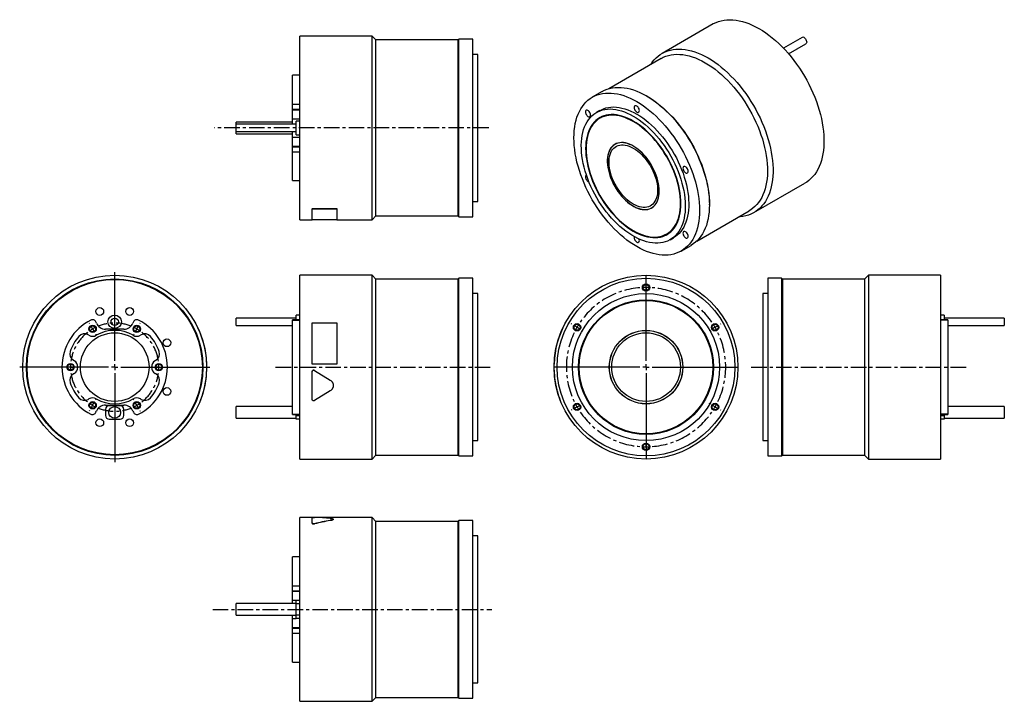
# Model space of a CAD drawing. Extents: x 32 to 835, y 18 to 574.
import ezdxf

# ---------------------------------------------------------------- set-up
doc = ezdxf.new("R2010")
doc.units = 0
doc.header["$MEASUREMENT"] = 0
doc.linetypes.add('CENTERX2', pattern=[20.32, 12.7, -2.54, 2.54, -2.54])
doc.layers.get('0').update_dxf_attribs({"linetype": 'CONTINUOUS'})

# ---------------------------------------------------------------- blocks, each defined once
blk = doc.blocks.new('SW_CENTERMARKSYMBOL_0')
at = {"color": 0, "linetype": 'Continuous'}
for p, q in [((0, 5), (0, 77.5)), ((-5, 0), (-77.5, 0)), ((0, 0), (-2.5, 0)), ((0, 0), (0, 2.5)), ((0, 0), (0, -2.5)), ((0, 0), (2.5, 0)), ((5, 0), (77.5, 0)), ((0, -5), (0, -77.5))]:
    blk.add_line(p, q, dxfattribs=at)
blk = doc.blocks.new('SW_CENTERMARKSYMBOL_2')
at = {"color": 6, "linetype": 'Continuous'}
for p, q in [((-2.5, 4.33), (-2.75, 4.76)), ((0, 0), (-1.25, 2.17)), ((0, 0), (1.25, -2.17)), ((36, 0), (34.75, -2.17)), ((36, 0), (37.25, 2.17)), ((38.5, 4.33), (38.75, 4.76)), ((2.5, -4.33), (2.75, -4.76)), ((33.5, -4.33), (33.25, -4.76)), ((-23, -31.18), (-23.5, -31.18)), ((-18, -31.18), (-20.5, -31.18)), ((-18, -31.18), (-15.5, -31.18)), ((-13, -31.18), (-12.5, -31.18)), ((49, -31.18), (48.5, -31.18)), ((54, -31.18), (51.5, -31.18)), ((54, -31.18), (56.5, -31.18)), ((59, -31.18), (59.5, -31.18)), ((0, -62.35), (-1.25, -64.52)), ((0, -62.35), (1.25, -60.19)), ((2.5, -58.02), (2.75, -57.59)), ((33.5, -58.02), (33.25, -57.59)), ((36, -62.35), (34.75, -60.19)), ((36, -62.35), (37.25, -64.52)), ((-2.5, -66.68), (-2.75, -67.12)), ((38.5, -66.68), (38.75, -67.12))]:
    blk.add_line(p, q, dxfattribs=at)
for start, end in [(120, 123.97887), (116.02113, 120), (60, 63.97887), (56.02113, 60), (176.02113, 180), (180, 183.97887), (0, 3.97887), (356.02113, 0), (236.02113, 240), (240, 243.97887), (296.02113, 300), (300, 303.97887)]:
    blk.add_arc((18, -31.18), 36, start, end, dxfattribs=at)
at = {"color": 6, "linetype": 'CENTERX2'}
for start, end in [(67.95775, 112.04225), (127.95775, 172.04225), (7.95775, 52.04225), (187.95775, 232.04225), (307.95775, 352.04225), (247.95775, 292.04225)]:
    blk.add_arc((18, -31.18), 36, start, end, dxfattribs=at)
blk = doc.blocks.new('SW_CENTERMARKSYMBOL_4')
at = {"color": 6, "linetype": 'Continuous'}
for p, q in [((0, 5), (0, 5.5)), ((0, 0), (0, 2.5)), ((0, 0), (0, -2.5)), ((0, -5), (0, -5.5)), ((-60.62, -30), (-61.05, -29.75)), ((-56.29, -32.5), (-58.46, -31.25)), ((56.29, -32.5), (58.46, -31.25)), ((60.62, -30), (61.05, -29.75)), ((-56.29, -32.5), (-54.13, -33.75)), ((-51.96, -35), (-51.53, -35.25)), ((51.96, -35), (51.53, -35.25)), ((56.29, -32.5), (54.13, -33.75)), ((-56.29, -97.5), (-54.13, -96.25)), ((-51.96, -95), (-51.53, -94.75)), ((51.96, -95), (51.53, -94.75)), ((56.29, -97.5), (54.13, -96.25)), ((-60.62, -100), (-61.05, -100.25)), ((-56.29, -97.5), (-58.46, -98.75)), ((56.29, -97.5), (58.46, -98.75)), ((60.62, -100), (61.05, -100.25)), ((0, -125), (0, -124.5)), ((0, -130), (0, -127.5)), ((0, -130), (0, -132.5)), ((0, -135), (0, -135.5))]:
    blk.add_line(p, q, dxfattribs=at)
for start, end in [(90, 92.20368), (87.79632, 90), (147.79632, 150), (30, 32.20368), (150, 152.20368), (27.79632, 30), (207.79632, 210), (330, 332.20368), (210, 212.20368), (327.79632, 330), (267.79632, 270), (270, 272.20368)]:
    blk.add_arc((0, -65), 65, start, end, dxfattribs=at)
at = {"color": 6, "linetype": 'CENTERX2'}
for start, end in [(94.40737, 145.59263), (34.40737, 85.59263), (154.40737, 205.59263), (334.40737, 25.59263), (214.40737, 265.59263), (274.40737, 325.59263)]:
    blk.add_arc((0, -65), 65, start, end, dxfattribs=at)
blk = doc.blocks.new('SW_CENTERMARKSYMBOL_5')
at = {"color": 0, "linetype": 'Continuous'}
for p, q in [((0, 5), (0, 75)), ((-5, 0), (-75, 0)), ((0, 0), (-2.5, 0)), ((0, 0), (0, 2.5)), ((0, 0), (0, -2.5)), ((0, 0), (2.5, 0)), ((5, 0), (75, 0)), ((0, -5), (0, -75))]:
    blk.add_line(p, q, dxfattribs=at)

msp = doc.modelspace()

# ---------------------------------------------------------------- linework, layer by layer
at = {"color": 7, "linetype": 'Continuous'}
for p, q in [((597.18, 570.36), (555.61, 546.35)), ((319.01, 560.49), (260.21, 560.49)), ((260.21, 485.49), (260.21, 560.49)), ((322.21, 557.29), (319.01, 560.49)), ((319.01, 485.49), (319.01, 560.49)), ((389.21, 557.29), (322.21, 557.29)), ((322.21, 485.49), (322.21, 557.29)), ((389.91, 557.99), (389.21, 557.29)), ((389.21, 485.49), (389.21, 557.29)), ((401.21, 557.99), (389.91, 557.99)), ((389.91, 485.49), (389.91, 557.99)), ((401.21, 485.49), (401.21, 557.99)), ((669.95, 559.44), (654.65, 550.61)), ((658.77, 546.06), (672.95, 554.24)), ((405.21, 545.49), (401.21, 545.49)), ((405.21, 485.49), (405.21, 545.49)), ((554.94, 542.28), (512.1, 517.54)), ((260.21, 528.49), (254.21, 528.49)), ((254.21, 504.88), (254.21, 528.49)), ((506.72, 515.25), (498.73, 510.63)), ((543.47, 511.37), (542.98, 511.65)), ((254.21, 504.88), (260.21, 504.88)), ((254.21, 500.76), (254.21, 504.88)), ((254.21, 500.76), (260.21, 500.76)), ((254.21, 500.38), (254.21, 500.76)), ((254.21, 500.38), (260.21, 500.38)), ((254.21, 492.99), (254.21, 500.38)), ((504.98, 499.81), (502.15, 498.17)), ((254.21, 490.24), (208.21, 490.24)), ((208.21, 488.49), (208.21, 490.24)), ((254.21, 492.99), (260.21, 492.99)), ((254.21, 488.49), (254.21, 492.99)), ((260.21, 490.99), (257.21, 490.99)), ((257.21, 485.49), (257.21, 490.99)), ((505.61, 493.82), (504.9, 493.41)), ((257.21, 488.49), (208.21, 488.49)), ((208.21, 485.49), (208.21, 488.49)), ((208.21, 482.49), (208.21, 485.49)), ((208.21, 482.49), (257.21, 482.49)), ((208.21, 480.74), (208.21, 482.49)), ((254.21, 478), (254.21, 482.49)), ((257.21, 479.99), (257.21, 485.49)), ((260.21, 410.49), (260.21, 485.49)), ((319.01, 410.49), (319.01, 485.49)), ((322.21, 413.69), (322.21, 485.49)), ((389.21, 413.69), (389.21, 485.49)), ((389.91, 412.99), (389.91, 485.49)), ((401.21, 412.99), (401.21, 485.49)), ((405.21, 425.49), (405.21, 485.49)), ((208.21, 480.74), (254.21, 480.74)), ((254.21, 478), (260.21, 478)), ((254.21, 470.61), (254.21, 478)), ((257.21, 479.99), (260.21, 479.99)), ((254.21, 470.61), (260.21, 470.61)), ((254.21, 470.23), (254.21, 470.61)), ((254.21, 470.23), (260.21, 470.23)), ((254.21, 466.1), (254.21, 470.23)), ((254.21, 466.1), (260.21, 466.1)), ((254.21, 442.49), (254.21, 466.1)), ((517.91, 472.52), (517.2, 472.11)), ((518.63, 472.89), (517.91, 472.52)), ((254.21, 442.49), (260.21, 442.49)), ((630.6, 416.45), (672.18, 440.45)), ((270.21, 419.7), (290.21, 419.7)), ((270.21, 419.7), (270.21, 419.61)), ((270.21, 419.61), (290.21, 419.61)), ((270.21, 410.43), (270.21, 419.61)), ((290.21, 419.7), (290.21, 419.61)), ((290.21, 419.61), (290.21, 410.43)), ((401.21, 425.49), (405.21, 425.49)), ((547.1, 420.32), (547.81, 420.73)), ((547.81, 420.73), (548.5, 421.16)), ((583.89, 393.18), (626.74, 417.91)), ((594.23, 422.86), (594.23, 423.43)), ((260.21, 410.49), (270.21, 410.49)), ((290.21, 410.43), (270.21, 410.43)), ((290.21, 410.49), (319.01, 410.49)), ((319.01, 410.49), (322.21, 413.69)), ((322.21, 413.69), (389.21, 413.69)), ((389.21, 413.69), (389.91, 412.99)), ((389.91, 412.99), (401.21, 412.99)), ((559.4, 399.01), (560.11, 399.42)), ((562.15, 394.25), (564.98, 395.88)), ((571.23, 385.06), (579.22, 389.67)), ((319.01, 365.32), (260.21, 365.32)), ((260.21, 215.32), (260.21, 365.32)), ((322.21, 362.12), (319.01, 365.32)), ((319.01, 215.32), (319.01, 365.32)), ((389.21, 362.12), (322.21, 362.12)), ((322.21, 218.52), (322.21, 362.12)), ((389.91, 362.82), (389.21, 362.12)), ((389.21, 218.52), (389.21, 362.12)), ((401.21, 362.82), (389.91, 362.82)), ((389.91, 217.82), (389.91, 362.82)), ((401.21, 217.82), (401.21, 362.82)), ((653.09, 362.82), (641.79, 362.82)), ((641.79, 362.82), (641.79, 217.82)), ((653.79, 362.12), (653.09, 362.82)), ((653.09, 362.82), (653.09, 217.82)), ((720.79, 362.12), (653.79, 362.12)), ((653.79, 362.12), (653.79, 218.52)), ((723.99, 365.32), (720.79, 362.12)), ((720.79, 362.12), (720.79, 218.52)), ((782.79, 365.32), (723.99, 365.32)), ((723.99, 365.32), (723.99, 215.32)), ((782.79, 365.32), (782.79, 215.32)), ((405.21, 350.32), (401.21, 350.32)), ((405.21, 230.32), (405.21, 350.32)), ((641.79, 350.32), (637.79, 350.32)), ((637.79, 350.32), (637.79, 230.32)), ((257.21, 330.32), (208.21, 330.32)), ((208.21, 324.32), (208.21, 330.32)), ((260.21, 332.82), (257.21, 332.82)), ((257.21, 329.02), (257.21, 332.82)), ((785.79, 332.82), (782.79, 332.82)), ((785.79, 332.82), (785.79, 329.02)), ((834.79, 330.32), (785.79, 330.32)), ((834.79, 330.32), (834.79, 324.32)), ((94.23, 326.26), (93.85, 327.17)), ((116.61, 321.32), (101.62, 321.32)), ((124.38, 327.17), (124, 326.26)), ((174.91, 326.32), (175, 326.37)), ((208.21, 324.32), (254.21, 324.32)), ((260.21, 329.02), (254.21, 329.02)), ((254.21, 328.7), (254.21, 329.02)), ((254.21, 328.7), (260.21, 328.7)), ((254.21, 251.94), (254.21, 328.7)), ((270.21, 292.82), (270.21, 326.37)), ((270.21, 326.37), (290.21, 326.37)), ((290.21, 326.37), (290.21, 292.82)), ((476.75, 326.32), (476.67, 326.37)), ((788.79, 329.02), (782.79, 329.02)), ((788.79, 328.7), (782.79, 328.7)), ((788.79, 329.02), (788.79, 328.7)), ((788.79, 328.7), (788.79, 251.94)), ((788.79, 324.32), (834.79, 324.32)), ((88.11, 316.3), (87.45, 316.68)), ((130.78, 316.68), (130.11, 316.3)), ((75.45, 295.9), (76.11, 295.51)), ((142.11, 295.51), (142.78, 295.9)), ((184.07, 292.82), (184.17, 292.82)), ((290.21, 292.82), (270.21, 292.82)), ((290.21, 292.82), (270.21, 292.82)), ((270.21, 292.82), (270.21, 292.82)), ((290.21, 292.82), (290.21, 292.82)), ((467.59, 292.82), (467.49, 292.82)), ((76.11, 285.12), (75.45, 284.74)), ((142.78, 284.74), (142.11, 285.12)), ((184.02, 286.62), (184.12, 286.61)), ((184.17, 287.81), (184.07, 287.82)), ((270.21, 286.62), (270.21, 286.61)), ((270.21, 263.98), (270.21, 286.61)), ((272.04, 287.64), (284.99, 279.65)), ((272.04, 287.64), (272.04, 287.64)), ((272.04, 287.64), (284.99, 279.66)), ((467.59, 287.82), (467.49, 287.81)), ((467.6, 287.64), (467.5, 287.64)), ((284.99, 279.66), (284.99, 279.65)), ((287.41, 275.3), (287.41, 275.32)), ((284.99, 270.95), (272.04, 262.96)), ((470.09, 270.98), (469.99, 270.95)), ((87.45, 263.96), (88.11, 264.34)), ((101.62, 259.32), (116.61, 259.32)), ((113.61, 258.82), (104.61, 258.82)), ((130.11, 264.34), (130.78, 263.96)), ((178.89, 262.82), (178.98, 262.78)), ((179.35, 264.02), (179.45, 263.98)), ((254.21, 258.07), (208.21, 258.07)), ((208.21, 248.57), (208.21, 258.07)), ((472.7, 263), (472.61, 262.96)), ((472.68, 262.78), (472.77, 262.82)), ((834.79, 258.07), (788.79, 258.07)), ((834.79, 258.07), (834.79, 248.57)), ((93.85, 253.47), (94.23, 254.38)), ((101.61, 255.82), (101.61, 250.82)), ((116.61, 250.82), (116.61, 255.82)), ((124, 254.38), (124.38, 253.47)), ((254.21, 251.94), (260.21, 251.94)), ((254.21, 251.62), (254.21, 251.94)), ((254.21, 251.62), (260.21, 251.62)), ((257.21, 250.82), (257.21, 251.62)), ((257.21, 250.82), (260.21, 250.82)), ((257.21, 247.82), (257.21, 250.82)), ((788.79, 251.94), (782.79, 251.94)), ((782.79, 251.62), (788.79, 251.62)), ((782.79, 250.82), (785.79, 250.82)), ((785.79, 251.62), (785.79, 250.82)), ((785.79, 250.82), (785.79, 247.82)), ((788.79, 251.94), (788.79, 251.62)), ((104.61, 247.82), (113.61, 247.82)), ((208.21, 248.57), (257.21, 248.57)), ((260.21, 247.82), (257.21, 247.82)), ((785.79, 247.82), (782.79, 247.82)), ((785.79, 248.57), (834.79, 248.57)), ((401.21, 230.32), (405.21, 230.32)), ((637.79, 230.32), (641.79, 230.32)), ((319.01, 215.32), (322.21, 218.52)), ((322.21, 218.52), (389.21, 218.52)), ((389.21, 218.52), (389.91, 217.82)), ((389.91, 217.82), (401.21, 217.82)), ((641.79, 217.82), (653.09, 217.82)), ((653.09, 217.82), (653.79, 218.52)), ((653.79, 218.52), (720.79, 218.52)), ((720.79, 218.52), (723.99, 215.32)), ((260.21, 215.32), (319.01, 215.32)), ((723.99, 215.32), (782.79, 215.32)), ((270.21, 167.57), (260.21, 167.57)), ((260.21, 17.56), (260.21, 167.57)), ((290.21, 167.62), (270.21, 167.62)), ((270.21, 162.9), (270.21, 167.57)), ((270.21, 162.8), (270.21, 162.9)), ((272.04, 162.41), (272.04, 162.5)), ((319.01, 167.57), (273.97, 167.57)), ((284.99, 165.03), (284.99, 165.12)), ((287.41, 166.05), (287.41, 166.15)), ((290.21, 167.57), (290.21, 167.62)), ((322.21, 164.37), (319.01, 167.57)), ((319.01, 17.56), (319.01, 167.57)), ((389.21, 164.37), (322.21, 164.37)), ((322.21, 20.76), (322.21, 164.37)), ((389.91, 165.06), (389.21, 164.37)), ((389.21, 20.76), (389.21, 164.37)), ((401.21, 165.06), (389.91, 165.06)), ((389.91, 20.07), (389.91, 165.06)), ((401.21, 20.07), (401.21, 165.06)), ((405.21, 152.56), (401.21, 152.56)), ((405.21, 32.57), (405.21, 152.56)), ((260.21, 135.57), (254.21, 135.57)), ((254.21, 111.95), (254.21, 135.57)), ((254.21, 111.95), (260.21, 111.95)), ((254.21, 107.83), (254.21, 111.95)), ((254.21, 107.83), (260.21, 107.83)), ((254.21, 107.45), (254.21, 107.83)), ((254.21, 107.45), (260.21, 107.45)), ((254.21, 100.06), (254.21, 107.45)), ((257.21, 97.32), (208.21, 97.32)), ((208.21, 87.82), (208.21, 97.32)), ((254.21, 97.32), (254.21, 100.06)), ((257.21, 100.07), (260.21, 100.07)), ((257.21, 97.07), (257.21, 100.07)), ((260.21, 97.07), (257.21, 97.07)), ((257.21, 88.07), (257.21, 97.07)), ((208.21, 87.82), (257.21, 87.82)), ((254.21, 85.07), (254.21, 87.82)), ((254.21, 77.68), (254.21, 85.07)), ((257.21, 88.07), (260.21, 88.07)), ((257.21, 85.07), (257.21, 88.07)), ((260.21, 85.07), (257.21, 85.07)), ((254.21, 77.68), (260.21, 77.68)), ((254.21, 77.3), (254.21, 77.68)), ((254.21, 77.3), (260.21, 77.3)), ((254.21, 73.18), (254.21, 77.3)), ((254.21, 73.18), (260.21, 73.18)), ((254.21, 49.56), (254.21, 73.18)), ((254.21, 49.56), (260.21, 49.56)), ((401.21, 32.57), (405.21, 32.57)), ((260.21, 17.56), (319.01, 17.56)), ((319.01, 17.56), (322.21, 20.76)), ((322.21, 20.76), (389.21, 20.76)), ((389.21, 20.76), (389.91, 20.07)), ((389.91, 20.07), (401.21, 20.07))]:
    msp.add_line(p, q, dxfattribs=at)
at = {"color": 6, "linetype": 'CENTERX2'}
for p, q in [((414.31, 485.49), (190.43, 485.49)), ((240.32, 290.32), (415.47, 290.32)), ((628.29, 290.32), (804.54, 290.32)), ((189.06, 92.57), (416.63, 92.57))]:
    msp.add_line(p, q, dxfattribs=at)
at = {"color": 8, "linetype": 'Continuous'}
for p, q in [((254.21, 100.06), (257.21, 100.06)), ((254.21, 85.07), (257.21, 85.07))]:
    msp.add_line(p, q, dxfattribs=at)
at = {"color": 7, "linetype": 'Continuous'}
for points in [[(597.18, 570.36), (597.67, 570.63), (599.67, 571.61), (601.77, 572.42), (603.95, 573.05), (606.22, 573.51), (608.56, 573.78), (610.97, 573.87), (613.44, 573.78), (615.97, 573.51), (618.55, 573.05), (621.17, 572.42), (623.83, 571.61), (626.52, 570.62), (629.23, 569.47), (631.95, 568.14), (634.68, 566.64)], [(634.68, 566.64), (637.41, 564.98), (640.13, 563.17), (642.84, 561.2), (645.53, 559.08), (648.19, 556.83), (650.81, 554.43), (653.39, 551.91), (655.92, 549.26), (658.39, 546.49), (660.8, 543.62), (663.14, 540.64), (665.41, 537.58), (667.59, 534.42), (669.69, 531.19), (671.69, 527.89), (673.6, 524.53), (675.4, 521.12), (677.1, 517.67), (678.68, 514.19), (680.15, 510.68), (681.49, 507.16), (682.71, 503.63), (683.81, 500.11), (684.77, 496.61), (685.6, 493.12), (686.3, 489.67), (686.85, 486.26), (687.27, 482.9), (687.56, 479.6), (687.7, 476.37), (687.7, 473.22), (687.56, 470.15), (687.27, 467.18), (686.85, 464.3), (686.3, 461.54), (685.6, 458.89), (684.77, 456.37), (683.81, 453.97), (682.71, 451.71), (681.49, 449.6), (680.15, 447.63), (678.68, 445.81), (677.1, 444.16), (675.4, 442.66), (673.6, 441.33), (672.18, 440.45)], [(671.45, 559.29), (672, 558.89), (672.51, 558.35), (672.95, 557.71), (673.29, 557), (673.5, 556.29), (673.57, 555.62), (673.5, 555.02), (673.29, 554.55), (672.95, 554.24), (672.95, 554.24)], [(546.37, 537.32), (547.64, 539.17), (549.1, 540.99), (550.69, 542.64), (552.38, 544.14), (554.18, 545.47), (556.09, 546.62), (558.09, 547.61), (560.19, 548.42), (562.37, 549.05), (564.64, 549.5), (566.98, 549.78), (569.39, 549.87), (571.87, 549.78), (574.4, 549.5), (576.97, 549.05), (579.6, 548.42), (582.25, 547.61), (584.94, 546.62), (587.65, 545.46), (590.37, 544.13), (593.1, 542.64)], [(554.94, 542.28), (556.64, 543.16), (558.66, 544.02), (560.78, 544.69), (562.98, 545.19), (565.26, 545.5), (567.61, 545.63), (570.03, 545.58), (572.5, 545.35), (575.02, 544.93), (577.59, 544.34), (580.2, 543.56), (582.83, 542.61), (585.49, 541.48), (588.16, 540.19), (590.84, 538.72)], [(590.84, 538.72), (593.52, 537.09), (596.19, 535.3), (598.85, 533.36), (601.48, 531.27), (604.09, 529.04), (606.66, 526.67), (609.18, 524.17), (611.65, 521.55), (614.07, 518.82), (616.42, 515.97), (618.7, 513.03), (620.9, 509.99), (623.02, 506.87), (625.04, 503.67), (626.98, 500.41), (628.81, 497.1), (630.53, 493.73), (632.15, 490.33), (633.65, 486.9), (635.03, 483.45), (636.29, 479.99), (637.42, 476.53), (638.42, 473.08), (639.29, 469.65), (640.02, 466.25), (640.62, 462.89), (641.08, 459.58), (641.39, 456.32), (641.57, 453.13), (641.61, 450.01), (641.5, 446.98), (641.25, 444.04), (640.86, 441.2), (640.34, 438.47), (639.67, 435.86), (638.87, 433.37), (637.94, 431.01), (636.87, 428.78), (635.67, 426.7), (634.36, 424.77), (632.91, 422.99), (631.36, 421.37), (629.68, 419.92), (627.91, 418.63), (626.74, 417.91)], [(593.1, 542.64), (595.83, 540.98), (598.56, 539.17), (601.26, 537.2), (603.95, 535.08), (606.61, 532.82), (609.23, 530.43), (611.81, 527.9), (614.34, 525.25), (616.81, 522.49), (619.22, 519.62), (621.57, 516.64), (623.83, 513.57), (626.02, 510.42), (628.11, 507.19), (630.12, 503.89), (632.02, 500.53), (633.83, 497.12), (635.52, 493.67), (637.1, 490.19), (638.57, 486.68), (639.91, 483.16), (641.14, 479.63), (642.23, 476.11), (643.19, 472.6), (644.02, 469.12), (644.72, 465.67), (645.28, 462.26), (645.7, 458.9), (645.98, 455.6), (646.12, 452.37), (646.12, 449.22), (645.98, 446.15), (645.7, 443.17), (645.28, 440.3), (644.72, 437.54), (644.02, 434.89), (643.19, 432.36), (642.23, 429.97), (641.14, 427.71), (639.91, 425.59), (638.57, 423.63), (637.1, 421.81), (635.52, 420.15), (633.83, 418.66), (632.02, 417.33), (630.12, 416.17), (628.11, 415.19), (626.02, 414.38), (623.83, 413.75), (621.57, 413.29), (619.22, 413.02), (618.16, 412.96)], [(506.72, 515.25), (508.67, 516.25), (510.71, 517.09), (512.84, 517.75), (515.05, 518.22), (517.34, 518.52), (519.7, 518.64), (522.12, 518.58), (524.6, 518.33), (527.13, 517.9), (529.7, 517.3), (532.31, 516.52), (534.95, 515.56), (537.61, 514.43), (540.29, 513.12), (542.97, 511.66)], [(534.98, 507.04), (537.66, 505.41), (540.34, 503.63), (543, 501.69), (545.64, 499.6), (548.25, 497.37), (550.82, 495), (553.35, 492.51), (555.83, 489.89), (558.25, 487.16), (560.61, 484.32), (562.9, 481.38), (565.11, 478.34), (567.24, 475.23), (569.28, 472.04), (571.23, 468.78), (573.08, 465.46), (574.82, 462.1), (576.45, 458.7), (577.97, 455.27), (579.38, 451.81), (580.66, 448.35), (581.81, 444.89), (582.84, 441.43), (583.73, 437.99), (584.5, 434.58), (585.12, 431.2), (585.61, 427.88), (585.96, 424.6), (586.17, 421.39), (586.24, 418.25), (586.17, 415.19), (585.96, 412.22), (585.61, 409.35), (585.12, 406.59), (584.5, 403.94), (583.73, 401.4), (582.84, 399), (581.81, 396.73), (580.66, 394.6), (579.38, 392.62), (577.97, 390.78), (576.45, 389.11), (574.82, 387.59), (573.08, 386.24), (571.23, 385.06), (569.28, 384.05), (567.24, 383.21), (565.11, 382.56), (562.9, 382.08), (560.61, 381.78), (558.25, 381.66), (555.83, 381.73), (553.35, 381.97), (550.82, 382.4), (548.25, 383), (545.64, 383.79), (543, 384.74), (540.34, 385.88), (537.66, 387.18), (534.98, 388.65), (532.3, 390.28), (529.62, 392.06), (526.96, 394), (524.32, 396.09), (521.71, 398.32), (519.14, 400.69), (516.61, 403.18), (514.13, 405.8), (511.7, 408.53), (509.35, 411.37), (507.06, 414.31), (504.85, 417.35), (502.72, 420.46), (500.68, 423.65), (498.73, 426.91), (496.88, 430.23), (495.14, 433.59), (493.5, 436.99), (491.98, 440.42), (490.58, 443.88), (489.3, 447.34), (488.15, 450.8), (487.12, 454.26), (486.22, 457.7), (485.46, 461.11), (484.83, 464.48), (484.34, 467.81), (483.99, 471.09), (483.78, 474.3), (483.71, 477.44), (483.78, 480.5), (483.99, 483.47), (484.34, 486.34), (484.83, 489.1), (485.46, 491.75), (486.22, 494.28), (487.12, 496.69), (488.15, 498.96), (489.3, 501.09), (490.58, 503.07), (491.98, 504.91), (493.5, 506.58), (495.14, 508.1), (496.88, 509.45), (498.73, 510.63), (500.68, 511.64), (502.72, 512.48), (504.85, 513.13), (507.06, 513.61), (509.35, 513.91), (511.7, 514.03), (514.13, 513.96), (516.61, 513.72), (519.14, 513.29), (521.71, 512.69), (524.32, 511.9), (526.96, 510.94), (529.62, 509.81), (532.3, 508.51), (534.98, 507.04)], [(542.97, 511.66), (545.65, 510.03), (548.33, 508.24), (550.99, 506.3), (553.63, 504.21), (556.24, 501.98), (558.81, 499.61), (561.34, 497.12), (563.82, 494.5), (566.24, 491.77), (568.6, 488.93), (570.89, 485.99), (573.1, 482.96), (575.23, 479.84), (577.27, 476.65), (579.22, 473.39), (581.07, 470.08), (582.81, 466.71), (584.44, 463.31), (585.96, 459.88), (587.37, 456.43), (588.65, 452.96), (589.8, 449.5), (590.83, 446.04), (591.73, 442.6), (592.49, 439.19), (593.11, 435.82), (593.6, 432.49), (593.95, 429.21), (594.16, 426), (594.23, 422.86), (594.16, 419.81), (593.95, 416.84), (593.6, 413.97), (593.11, 411.2), (592.49, 408.55), (591.73, 406.02), (590.83, 403.61), (589.8, 401.34), (588.65, 399.21), (587.37, 397.23), (585.96, 395.4), (584.44, 393.72), (582.81, 392.2), (581.07, 390.85), (579.22, 389.67), (579.22, 389.67)], [(543.46, 511.37), (546.14, 509.74), (548.82, 507.96), (551.47, 506.01), (554.11, 503.92), (556.71, 501.69), (559.28, 499.32), (561.8, 496.82), (564.28, 494.2), (566.69, 491.47), (569.04, 488.62), (571.32, 485.68), (573.52, 482.64), (575.64, 479.52), (577.67, 476.32), (579.6, 473.06), (581.43, 469.75), (583.16, 466.38), (584.77, 462.98), (586.27, 459.55), (587.65, 456.1), (588.91, 452.64), (590.04, 449.18), (591.04, 445.73), (591.91, 442.3), (592.65, 438.9), (593.24, 435.54), (593.7, 432.23), (594.02, 428.97), (594.19, 425.78), (594.23, 423.43)], [(532.15, 495.2), (534.59, 493.71), (537.03, 492.06), (539.45, 490.26), (541.85, 488.31), (544.21, 486.22), (546.53, 484), (548.81, 481.65), (551.03, 479.19), (553.19, 476.61), (555.27, 473.94), (557.29, 471.17), (559.21, 468.32), (561.05, 465.4), (562.79, 462.41), (564.43, 459.37), (565.96, 456.28), (567.38, 453.16), (568.69, 450.02), (569.87, 446.87), (570.93, 443.71), (571.85, 440.56), (572.65, 437.43), (573.31, 434.33), (573.83, 431.27), (574.22, 428.26), (574.47, 425.31), (574.57, 422.43), (574.54, 419.63), (574.36, 416.91), (574.04, 414.29), (573.59, 411.78), (573, 409.38), (572.27, 407.11), (571.41, 404.97), (570.41, 402.96), (569.29, 401.09), (568.05, 399.38), (566.69, 397.82), (565.21, 396.42), (563.62, 395.19), (561.93, 394.13), (560.14, 393.24), (558.26, 392.52), (556.29, 391.99), (554.24, 391.63), (552.12, 391.46), (549.93, 391.47), (547.68, 391.65), (545.38, 392.03), (543.03, 392.58), (540.65, 393.31), (538.24, 394.21), (535.81, 395.29), (533.37, 396.53), (530.93, 397.95), (528.49, 399.52), (526.06, 401.24), (523.65, 403.12), (521.27, 405.14), (518.92, 407.3), (516.62, 409.58), (514.37, 411.99), (512.18, 414.51), (510.06, 417.14), (508.01, 419.86), (506.04, 422.67), (504.16, 425.56), (502.37, 428.51), (500.68, 431.53), (499.09, 434.59), (497.61, 437.7), (496.25, 440.83), (495.01, 443.98), (493.89, 447.13), (492.9, 450.29), (492.03, 453.43), (491.3, 456.54), (490.71, 459.63), (490.26, 462.66), (489.94, 465.65), (489.76, 468.56), (489.73, 471.41), (489.83, 474.17), (490.08, 476.84), (490.47, 479.4), (490.99, 481.86), (491.65, 484.19), (492.45, 486.4), (493.38, 488.48), (494.43, 490.42), (495.61, 492.21), (496.92, 493.84), (498.34, 495.32), (499.87, 496.64), (501.51, 497.79), (503.25, 498.76), (505.09, 499.57), (507.02, 500.19), (509.03, 500.64), (511.11, 500.9), (513.27, 500.99), (515.49, 500.89), (517.77, 500.61), (520.09, 500.15), (522.45, 499.51), (524.85, 498.69), (527.27, 497.7), (529.71, 496.53), (532.15, 495.2)], [(496.24, 498.87), (495.72, 499.41), (495.17, 499.81), (494.63, 500.04), (494.11, 500.09), (493.67, 499.96), (493.34, 499.65), (493.13, 499.18), (493.05, 498.59), (493.13, 497.91), (493.34, 497.2), (493.67, 496.49), (494.11, 495.85), (494.63, 495.31), (495.17, 494.91), (495.72, 494.68), (496.24, 494.63), (496.67, 494.76), (497.01, 495.08), (497.22, 495.54), (497.3, 496.14), (497.22, 496.81), (497.01, 497.53), (496.67, 498.23), (496.24, 498.87)], [(504.98, 499.81), (506.08, 500.4), (507.92, 501.2), (509.84, 501.82), (511.85, 502.27), (513.94, 502.53), (516.1, 502.62), (518.32, 502.52), (520.6, 502.24), (522.92, 501.78), (525.28, 501.14), (527.68, 500.32), (530.1, 499.33), (532.53, 498.17), (534.98, 496.84)], [(537.1, 499.7), (537.03, 500.37), (536.82, 501.08), (536.48, 501.79), (536.04, 502.43), (535.53, 502.97), (534.98, 503.37), (534.43, 503.6), (533.92, 503.65), (533.48, 503.52), (533.14, 503.21), (532.93, 502.74), (532.86, 502.14), (532.93, 501.47), (533.14, 500.76), (533.48, 500.05), (533.92, 499.41), (534.43, 498.87), (534.98, 498.47), (535.53, 498.24), (536.04, 498.19), (536.48, 498.32), (536.82, 498.63), (537.03, 499.1), (537.1, 499.7)], [(571.04, 423.76), (570.97, 426.51), (570.76, 429.34), (570.4, 432.22), (569.91, 435.16), (569.28, 438.14), (568.51, 441.15), (567.61, 444.17), (566.59, 447.2), (565.43, 450.23), (564.16, 453.25), (562.76, 456.24), (561.26, 459.19), (559.65, 462.09), (557.94, 464.94), (556.14, 467.72), (554.24, 470.42), (552.27, 473.03), (550.22, 475.54), (548.11, 477.95), (545.94, 480.24), (543.72, 482.41), (541.46, 484.44), (539.16, 486.34), (536.84, 488.09), (534.5, 489.68), (532.15, 491.12), (529.8, 492.4), (527.46, 493.5), (525.14, 494.43), (522.84, 495.19), (520.58, 495.77), (518.36, 496.16), (516.19, 496.38), (514.08, 496.41), (512.03, 496.26), (510.06, 495.93), (508.17, 495.41), (506.36, 494.72), (504.65, 493.84), (503.04, 492.8), (501.54, 491.58), (500.14, 490.2), (498.87, 488.66), (497.71, 486.96), (496.69, 485.12), (495.79, 483.13), (495.02, 481.01), (494.39, 478.76), (493.9, 476.39), (493.54, 473.91), (493.33, 471.33), (493.26, 468.66), (493.33, 465.91), (493.54, 463.09), (493.9, 460.2), (494.39, 457.26), (495.02, 454.29), (495.79, 451.28), (496.69, 448.25), (497.71, 445.22), (498.87, 442.19), (500.14, 439.18), (501.54, 436.19), (503.04, 433.24), (504.65, 430.33), (506.36, 427.48), (508.17, 424.71), (510.06, 422.01), (512.03, 419.39), (514.08, 416.88), (516.19, 414.47), (518.36, 412.18), (520.58, 410.02), (522.84, 407.98), (525.14, 406.08), (527.46, 404.34), (529.8, 402.74), (532.15, 401.3), (534.5, 400.03), (536.84, 398.92), (539.16, 397.99), (541.46, 397.23), (543.72, 396.66), (545.94, 396.26), (548.11, 396.04), (550.22, 396.01), (552.27, 396.16), (554.24, 396.5), (556.14, 397.01), (557.94, 397.71), (559.65, 398.58), (561.26, 399.63), (562.76, 400.84), (564.16, 402.22), (565.43, 403.77), (566.59, 405.46), (567.61, 407.31), (568.51, 409.29), (569.28, 411.42), (569.91, 413.67), (570.4, 416.03), (570.76, 418.51), (570.97, 421.09), (571.04, 423.76)], [(570.69, 423.96), (570.62, 426.69), (570.41, 429.49), (570.06, 432.35), (569.57, 435.26), (568.94, 438.21), (568.18, 441.19), (567.29, 444.19), (566.27, 447.19), (565.13, 450.2), (563.87, 453.18), (562.49, 456.14), (561, 459.07), (559.4, 461.95), (557.71, 464.77), (555.92, 467.52), (554.04, 470.2), (552.09, 472.79), (550.06, 475.28), (547.97, 477.66), (545.82, 479.93), (543.62, 482.08), (541.37, 484.1), (539.1, 485.97), (536.8, 487.71), (534.48, 489.29), (532.15, 490.71), (529.82, 491.98), (527.51, 493.07), (525.2, 493.99), (522.93, 494.74), (520.69, 495.32), (518.48, 495.71), (516.33, 495.92), (514.24, 495.95), (512.21, 495.8), (510.26, 495.47), (508.38, 494.96), (506.6, 494.27), (504.9, 493.41), (503.3, 492.37), (501.81, 491.17), (500.43, 489.8), (499.17, 488.27), (498.03, 486.59), (497.01, 484.76), (496.12, 482.79), (495.36, 480.69), (494.73, 478.46), (494.24, 476.12), (493.89, 473.66), (493.68, 471.11), (493.61, 468.46), (493.68, 465.73), (493.89, 462.93), (494.24, 460.07), (494.73, 457.16), (495.36, 454.21), (496.12, 451.23), (497.01, 448.24), (498.03, 445.23), (499.17, 442.23), (500.43, 439.24), (501.81, 436.28), (503.3, 433.35), (504.9, 430.48), (506.6, 427.65), (508.38, 424.9), (510.26, 422.23), (512.21, 419.64), (514.24, 417.15), (516.33, 414.76), (518.48, 412.49), (520.69, 410.34), (522.93, 408.33), (525.2, 406.45), (527.51, 404.72), (529.82, 403.14), (532.15, 401.71), (534.48, 400.45), (536.8, 399.35), (539.1, 398.43), (541.37, 397.68), (543.62, 397.11), (545.82, 396.71), (547.97, 396.5), (550.06, 396.47), (552.09, 396.62), (554.04, 396.95), (555.92, 397.46), (557.71, 398.15), (559.4, 399.01), (561, 400.05), (562.49, 401.25), (563.87, 402.62), (565.13, 404.15), (566.27, 405.83), (567.29, 407.66), (568.18, 409.63), (568.94, 411.73), (569.57, 413.96), (570.06, 416.31), (570.41, 418.76), (570.62, 421.32), (570.69, 423.96)], [(534.98, 496.84), (537.42, 495.34), (539.86, 493.69), (542.28, 491.89), (544.67, 489.94), (547.04, 487.85), (549.36, 485.63), (551.64, 483.29), (553.86, 480.82), (556.02, 478.25), (558.1, 475.57), (560.11, 472.8), (562.04, 469.95), (563.88, 467.03), (565.62, 464.04), (567.26, 461), (568.79, 457.92), (570.21, 454.8), (571.52, 451.66), (572.7, 448.5), (573.75, 445.34), (574.68, 442.2), (575.48, 439.07), (576.14, 435.97), (576.66, 432.91), (577.05, 429.89), (577.3, 426.94), (577.4, 424.06), (577.37, 421.26), (577.19, 418.54), (576.87, 415.93), (576.42, 413.41), (575.82, 411.02), (575.1, 408.74), (574.23, 406.6), (573.24, 404.59), (572.12, 402.73), (570.88, 401.01), (569.52, 399.45), (568.04, 398.06), (566.45, 396.82), (564.98, 395.88)], [(553.36, 433.97), (553.29, 436), (553.08, 438.11), (552.73, 440.27), (552.24, 442.47), (551.62, 444.69), (550.87, 446.92), (550, 449.15), (549, 451.36), (547.9, 453.54), (546.68, 455.67), (545.38, 457.73), (543.98, 459.72), (542.51, 461.61), (540.96, 463.41), (539.36, 465.09), (537.71, 466.64), (536.02, 468.06), (534.31, 469.33), (532.58, 470.45), (530.85, 471.41), (529.13, 472.2), (527.43, 472.82), (525.76, 473.26), (524.13, 473.52), (522.56, 473.6), (521.05, 473.49), (519.61, 473.21), (518.26, 472.74), (517, 472.1), (515.84, 471.29), (514.79, 470.31), (513.85, 469.17), (513.04, 467.87), (512.35, 466.44), (511.8, 464.86), (511.38, 463.17), (511.1, 461.36), (510.95, 459.45), (510.95, 457.45), (511.1, 455.38), (511.38, 453.24), (511.8, 451.06), (512.35, 448.85), (513.04, 446.62), (513.85, 444.38), (514.79, 442.16), (515.84, 439.97), (517, 437.82), (518.26, 435.72), (519.61, 433.69), (521.05, 431.75), (522.56, 429.9), (524.13, 428.16), (525.76, 426.54), (527.43, 425.06), (529.13, 423.71), (530.85, 422.51), (532.58, 421.47), (534.31, 420.6), (536.02, 419.89), (537.71, 419.36), (539.36, 419.01), (540.96, 418.84), (542.51, 418.85), (543.98, 419.05), (545.38, 419.42), (546.68, 419.98), (547.9, 420.71), (549, 421.6), (550, 422.67), (550.87, 423.88), (551.62, 425.25), (552.24, 426.76), (552.73, 428.39), (553.08, 430.15), (553.29, 432.01), (553.36, 433.97)], [(553.29, 434.01), (553.22, 436.04), (553.01, 438.14), (552.66, 440.29), (552.18, 442.48), (551.56, 444.7), (550.81, 446.92), (549.94, 449.14), (548.95, 451.35), (547.84, 453.51), (546.64, 455.63), (545.33, 457.69), (543.94, 459.67), (542.47, 461.56), (540.93, 463.35), (539.34, 465.02), (537.69, 466.57), (536.01, 467.99), (534.3, 469.26), (532.58, 470.37), (530.86, 471.33), (529.14, 472.12), (527.45, 472.73), (525.78, 473.17), (524.16, 473.43), (522.59, 473.51), (521.09, 473.4), (519.65, 473.12), (518.3, 472.66), (517.05, 472.02), (515.89, 471.21), (514.85, 470.23), (513.91, 469.09), (513.1, 467.8), (512.42, 466.37), (511.86, 464.8), (511.45, 463.11), (511.17, 461.31), (511.03, 459.4), (511.03, 457.41), (511.17, 455.35), (511.45, 453.22), (511.86, 451.04), (512.42, 448.84), (513.1, 446.62), (513.91, 444.39), (514.85, 442.18), (515.89, 439.99), (517.05, 437.84), (518.3, 435.75), (519.65, 433.73), (521.09, 431.8), (522.59, 429.95), (524.16, 428.22), (525.78, 426.61), (527.45, 425.13), (529.14, 423.78), (530.86, 422.59), (532.58, 421.55), (534.3, 420.68), (536.01, 419.98), (537.69, 419.45), (539.34, 419.1), (540.93, 418.93), (542.47, 418.95), (543.94, 419.14), (545.33, 419.51), (546.64, 420.07), (547.84, 420.79), (548.95, 421.69), (549.94, 422.74), (550.81, 423.96), (551.56, 425.32), (552.18, 426.82), (552.66, 428.45), (553.01, 430.2), (553.22, 432.06), (553.29, 434.01)], [(532.15, 469.08), (533.83, 468.02), (535.5, 466.81), (537.14, 465.46), (538.75, 463.96), (540.31, 462.34), (541.81, 460.6), (543.24, 458.75), (544.59, 456.82), (545.85, 454.81), (547.01, 452.74), (548.07, 450.62), (549.01, 448.47), (549.83, 446.3), (550.52, 444.13), (551.08, 441.98), (551.5, 439.86), (551.79, 437.78), (551.93, 435.76), (551.93, 433.82), (551.79, 431.97), (551.5, 430.22), (551.08, 428.59), (550.52, 427.08), (549.83, 425.71), (549.01, 424.49), (548.07, 423.43), (547.01, 422.53), (545.85, 421.8), (544.59, 421.24), (543.24, 420.87), (541.81, 420.68), (540.31, 420.67), (538.75, 420.85), (537.14, 421.21), (535.5, 421.75), (533.83, 422.46), (532.15, 423.35), (530.47, 424.4), (528.8, 425.61), (527.16, 426.97), (525.55, 428.46), (524, 430.09), (522.49, 431.83), (521.06, 433.67), (519.71, 435.6), (518.45, 437.61), (517.29, 439.69), (516.23, 441.81), (515.29, 443.96), (514.47, 446.12), (513.78, 448.29), (513.22, 450.45), (512.8, 452.57), (512.51, 454.65), (512.37, 456.66), (512.37, 458.6), (512.51, 460.45), (512.8, 462.2), (513.22, 463.84), (513.78, 465.34), (514.47, 466.71), (515.29, 467.93), (516.23, 469), (517.29, 469.9), (518.45, 470.63), (519.71, 471.18), (521.06, 471.55), (522.49, 471.75), (524, 471.75), (525.55, 471.58), (527.16, 471.22), (528.8, 470.68), (530.47, 469.96), (532.15, 469.08)], [(517.51, 472.39), (516.55, 471.7), (516.51, 471.67)], [(575.84, 448.67), (576.28, 448.81), (576.62, 449.12), (576.83, 449.59), (576.9, 450.18), (576.83, 450.86), (576.62, 451.57), (576.28, 452.27), (575.84, 452.91), (575.33, 453.45), (574.78, 453.85), (574.23, 454.09), (573.72, 454.14), (573.28, 454), (572.95, 453.69), (572.73, 453.22), (572.66, 452.63), (572.73, 451.95), (572.95, 451.24), (573.28, 450.54), (573.72, 449.89), (574.23, 449.35), (574.78, 448.95), (575.33, 448.72), (575.84, 448.67)], [(493.94, 446.99), (493.67, 446.88), (493.34, 446.57), (493.13, 446.1), (493.05, 445.51), (493.13, 444.83), (493.34, 444.12), (493.67, 443.42), (494.11, 442.78), (494.63, 442.24), (495.17, 441.84), (495.72, 441.6), (495.95, 441.56)], [(546.38, 419.94), (547.39, 420.39), (547.5, 420.44)], [(532.98, 396.75), (532.93, 396.59), (532.86, 395.99)], [(532.86, 395.99), (532.93, 395.32), (533.14, 394.61), (533.48, 393.9), (533.92, 393.26), (534.43, 392.72), (534.98, 392.32), (535.53, 392.09), (536.04, 392.04), (536.48, 392.17), (536.82, 392.48), (537.03, 392.95), (537.1, 393.55), (537.03, 394.22), (536.87, 394.8)], [(573.72, 396.82), (574.23, 396.28), (574.78, 395.88), (575.33, 395.65), (575.84, 395.6), (576.28, 395.73), (576.62, 396.04), (576.83, 396.51), (576.9, 397.1), (576.83, 397.78), (576.62, 398.49), (576.28, 399.2), (575.84, 399.84), (575.33, 400.38), (574.78, 400.78), (574.23, 401.01), (573.72, 401.06), (573.28, 400.93), (572.95, 400.61), (572.73, 400.15), (572.66, 399.55), (572.73, 398.88), (572.95, 398.16), (573.28, 397.46), (573.72, 396.82)], [(468.31, 279.66), (468.26, 279.65), (468.21, 279.65)]]:
    msp.add_lwpolyline(points, dxfattribs=at)
for centre, radius in [((109.11, 290.32), 75), ((109.11, 290.32), 72), ((109.11, 290.32), 71.5), ((542.55, 290.32), 75), ((542.55, 290.32), 72.5), ((542.55, 290.32), 60), ((96.95, 335.72), 3.15), ((121.28, 335.72), 3.15), ((542.55, 290.32), 55), ((542.55, 290.32), 54.5), ((109.11, 327.32), 5.5), ((109.11, 327.32), 3), ((109.11, 290.32), 28), ((151.71, 310.18), 3.15), ((542.55, 290.32), 30), ((542.55, 290.32), 29.9), ((542.55, 290.32), 28), ((151.71, 270.46), 3.15), ((109.11, 253.32), 4.75), ((96.95, 244.92), 3.15), ((121.28, 244.92), 3.15)]:
    msp.add_circle(centre, radius, dxfattribs=at)
at = {"color": 6, "linetype": 'Continuous'}
for centre in [(542.55, 355.32), (91.11, 321.5), (127.11, 321.5), (486.26, 322.82), (598.84, 322.82), (73.11, 290.32), (145.11, 290.32), (91.11, 259.14), (127.11, 259.14), (486.26, 257.82), (598.84, 257.82), (542.55, 225.32)]:
    msp.add_circle(centre, 3, dxfattribs=at)
for centre in [(542.55, 355.32), (91.11, 321.5), (127.11, 321.5), (486.26, 322.82), (598.84, 322.82), (73.11, 290.32), (145.11, 290.32), (91.11, 259.14), (127.11, 259.14), (486.26, 257.82), (598.84, 257.82), (542.55, 225.32)]:
    msp.add_circle(centre, 2.46)
at = {"color": 7, "linetype": 'Continuous'}
for centre, radius, start, end in [((670.57, 558.07), 1.51, 54.31732, 114.37211), ((516.32, 476.26), 21.08, 122.45452, 154.96837), ((515.46, 476.19), 20.2, 86.81806, 119.1912), ((549.76, 416.77), 20.2, 300.80427, 333.17569), ((550.34, 417.03), 20.65, 264.67597, 297.89037), ((109.11, 290.32), 43, 116.80122, 243.19878), ((91.08, 326.02), 3, 22.5, 116.80122), ((101.62, 329.32), 8, 202.5, 270), ((116.61, 329.32), 8, 270, 337.5), ((127.15, 326.02), 3, 63.19878, 157.5), ((109.11, 290.32), 43, 296.80122, 63.19878), ((109.11, 290.32), 75.1, 1.91021, 28.6854), ((542.55, 290.32), 75.1, 151.3146, 178.08979), ((109.11, 290.32), 38.5, 139.36129, 160.63871), ((84.45, 311.49), 6, 60, 139.36129), ((91.11, 321.5), 6, 240, 300), ((109.11, 290.32), 30, 60, 120), ((127.11, 321.5), 6, 240, 300), ((133.78, 311.49), 6, 40.63871, 120), ((109.11, 290.32), 38.5, 19.36129, 40.63871), ((78.45, 301.09), 6, 160.63871, 240), ((139.78, 301.09), 6, 300, 19.36129), ((73.11, 290.32), 6, 300, 60), ((145.11, 290.32), 6, 120, 240), ((78.45, 279.54), 6, 120, 199.36129), ((139.78, 279.54), 6, 340.63871, 60), ((109.11, 290.32), 75.1, 339.4719, 357.17226), ((542.55, 290.32), 75.1, 182.04663, 188.17015), ((109.11, 290.32), 38.5, 199.36129, 220.63871), ((109.11, 290.32), 38.5, 319.36129, 340.63871), ((84.45, 269.15), 6, 220.63871, 300), ((91.11, 259.14), 6, 60, 120), ((127.11, 259.14), 6, 60, 120), ((133.78, 269.15), 6, 240, 319.36129), ((542.55, 290.32), 75.1, 194.94471, 201.36372), ((109.11, 290.32), 30, 240, 300), ((101.62, 251.32), 8, 90, 157.5), ((104.61, 255.82), 3, 90, 180), ((113.61, 255.82), 3, 0, 90), ((116.61, 251.32), 8, 22.5, 90), ((91.08, 254.62), 3, 243.19878, 337.5), ((104.61, 250.82), 3, 180, 270), ((113.61, 250.82), 3, 270, 0), ((127.15, 254.62), 3, 202.5, 296.80122)]:
    msp.add_arc(centre, radius, start, end, dxfattribs=at)
for centre, ratio, start_param, end_param in [((267.7, 92.57), 0.617211, 1.4282, 1.535076), ((316.37, 92.57), 0.617211, 1.831631, 1.943664), ((316.37, 92.57), 0.616389, 1.831631, 1.943664)]:
    msp.add_ellipse(centre, major_axis=(121.68, 0), ratio=ratio, start_param=start_param, end_param=end_param, dxfattribs=at)
for points, knots in [([(184.12, 286.61), (184.13, 286.72), (184.14, 286.93), (184.15, 287.23), (184.16, 287.48), (184.17, 287.67), (184.17, 287.79), (184.17, 287.81), (184.17, 287.81)], [0, 0, 0, 0, 0.168794, 0.337877, 0.506987, 0.675878, 0.844384, 1, 1, 1, 1]), ([(270.21, 286.61), (270.21, 286.83), (270.27, 287.04), (270.49, 287.41), (270.64, 287.56), (271.01, 287.77), (271.22, 287.82), (271.54, 287.81), (271.65, 287.8), (271.85, 287.74), (271.95, 287.69), (272.04, 287.64)], [0, 0, 0, 0, 0.25, 0.25, 0.5, 0.5, 0.75, 0.75, 0.875, 0.875, 1, 1, 1, 1]), ([(272.04, 287.64), (272.01, 287.66), (271.95, 287.69), (271.85, 287.74), (271.74, 287.78), (271.6, 287.81), (271.39, 287.83), (271.12, 287.8), (270.82, 287.68), (270.56, 287.49), (270.4, 287.27), (270.3, 287.08), (270.25, 286.93), (270.22, 286.78), (270.22, 286.67), (270.21, 286.62)], [0, 0, 0, 0, 0.041966, 0.083765, 0.12573, 0.188201, 0.250671, 0.375189, 0.499951, 0.624839, 0.749676, 0.81209, 0.874549, 0.93729, 1, 1, 1, 1]), ([(467.49, 287.81), (467.49, 287.81), (467.49, 287.83), (467.49, 287.78), (467.49, 287.68), (467.5, 287.64)], [0, 0, 0, 0, 0.037258, 0.518056, 1, 1, 1, 1]), ([(284.99, 279.66), (285.34, 279.4), (286.06, 278.89), (286.82, 277.81), (287.32, 276.6), (287.38, 275.74), (287.41, 275.32)], [0, 0, 0, 0, 0.250717, 0.50202, 0.753397, 1, 1, 1, 1]), ([(284.99, 279.65), (285.36, 279.41), (285.7, 279.14), (286.16, 278.66), (286.3, 278.49), (286.55, 278.14), (286.67, 277.96), (286.88, 277.58), (286.98, 277.38), (287.1, 277.08), (287.13, 276.98), (287.2, 276.77), (287.23, 276.66), (287.31, 276.35), (287.35, 276.14), (287.4, 275.71), (287.41, 275.49), (287.41, 274.84), (287.36, 274.42), (287.19, 273.79), (287.12, 273.59), (286.96, 273.19), (286.87, 273), (286.66, 272.62), (286.54, 272.43), (286.29, 272.09), (286.15, 271.92), (285.7, 271.45), (285.36, 271.18), (284.99, 270.95)], [0, 0, 0, 0, 0.125, 0.125, 0.1875, 0.1875, 0.25, 0.25, 0.3125, 0.3125, 0.34375, 0.34375, 0.375, 0.375, 0.4375, 0.4375, 0.5, 0.5, 0.625, 0.625, 0.6875, 0.6875, 0.75, 0.75, 0.8125, 0.8125, 0.875, 0.875, 1, 1, 1, 1]), ([(468.21, 279.65), (468.24, 279.41), (468.28, 279.14), (468.36, 278.66), (468.38, 278.49), (468.44, 278.14), (468.47, 277.96), (468.54, 277.58), (468.57, 277.38), (468.62, 277.08), (468.64, 276.98), (468.68, 276.77), (468.7, 276.66), (468.76, 276.35), (468.8, 276.14), (468.88, 275.71), (468.93, 275.49), (469.06, 274.84), (469.15, 274.42), (469.29, 273.79), (469.34, 273.59), (469.43, 273.19), (469.47, 273), (469.56, 272.62), (469.61, 272.43), (469.69, 272.09), (469.74, 271.92), (469.86, 271.45), (469.93, 271.18), (469.99, 270.95)], [0, 0, 0, 0, 0.125, 0.125, 0.1875, 0.1875, 0.25, 0.25, 0.3125, 0.3125, 0.34375, 0.34375, 0.375, 0.375, 0.4375, 0.4375, 0.5, 0.5, 0.625, 0.625, 0.6875, 0.6875, 0.75, 0.75, 0.8125, 0.8125, 0.875, 0.875, 1, 1, 1, 1]), ([(178.98, 262.78), (178.99, 262.79), (178.99, 262.81), (179.04, 262.94), (179.12, 263.13), (179.22, 263.39), (179.33, 263.68), (179.41, 263.88), (179.45, 263.98)], [0, 0, 0, 0, 0.160633, 0.328335, 0.496129, 0.663848, 0.831326, 1, 1, 1, 1]), ([(272.04, 262.96), (271.86, 262.85), (271.65, 262.78), (271.32, 262.78), (271.21, 262.79), (271.05, 262.84), (271, 262.85), (270.9, 262.9), (270.85, 262.92), (270.76, 262.97), (270.72, 263), (270.63, 263.07), (270.59, 263.11), (270.52, 263.18), (270.48, 263.22), (270.42, 263.3), (270.39, 263.35), (270.27, 263.57), (270.21, 263.78), (270.21, 263.98)], [0, 0, 0, 0, 0.25, 0.25, 0.375, 0.375, 0.4375, 0.4375, 0.5, 0.5, 0.5625, 0.5625, 0.625, 0.625, 0.6875, 0.6875, 0.75, 0.75, 1, 1, 1, 1]), ([(472.61, 262.96), (472.63, 262.91), (472.66, 262.82), (472.68, 262.77), (472.68, 262.78), (472.68, 262.78)], [0, 0, 0, 0, 0.489772, 0.979685, 1, 1, 1, 1]), ([(270.21, 167.57), (270.21, 167.58), (270.27, 167.59), (270.49, 167.61), (270.64, 167.61), (271.01, 167.62), (271.22, 167.62), (271.54, 167.62), (271.65, 167.62), (271.85, 167.62), (271.95, 167.62), (272.04, 167.62)], [0, 0, 0, 0, 0.25, 0.25, 0.5, 0.5, 0.75, 0.75, 0.875, 0.875, 1, 1, 1, 1]), ([(272.04, 162.5), (271.86, 162.46), (271.65, 162.44), (271.32, 162.43), (271.21, 162.44), (271.05, 162.46), (271, 162.46), (270.9, 162.48), (270.85, 162.49), (270.76, 162.51), (270.72, 162.52), (270.63, 162.55), (270.59, 162.56), (270.52, 162.59), (270.48, 162.61), (270.42, 162.64), (270.39, 162.66), (270.27, 162.74), (270.21, 162.82), (270.21, 162.9)], [0, 0, 0, 0, 0.25, 0.25, 0.375, 0.375, 0.4375, 0.4375, 0.5, 0.5, 0.5625, 0.5625, 0.625, 0.625, 0.6875, 0.6875, 0.75, 0.75, 1, 1, 1, 1]), ([(270.21, 162.8), (270.21, 162.79), (270.22, 162.76), (270.23, 162.73), (270.25, 162.68), (270.3, 162.63), (270.39, 162.56), (270.54, 162.48), (270.8, 162.4), (271.1, 162.35), (271.37, 162.34), (271.59, 162.35), (271.75, 162.36), (271.9, 162.38), (272, 162.4), (272.04, 162.41)], [0, 0, 0, 0, 0.041992, 0.083829, 0.125782, 0.188567, 0.250989, 0.375309, 0.500025, 0.624824, 0.749551, 0.811901, 0.874587, 0.937129, 1, 1, 1, 1]), ([(284.99, 166.9), (285.36, 166.87), (285.7, 166.83), (286.16, 166.76), (286.3, 166.73), (286.55, 166.67), (286.67, 166.64), (286.88, 166.58), (286.98, 166.54), (287.1, 166.49), (287.13, 166.47), (287.2, 166.43), (287.23, 166.41), (287.31, 166.35), (287.35, 166.31), (287.4, 166.23), (287.41, 166.19), (287.41, 166.05), (287.36, 165.96), (287.19, 165.82), (287.12, 165.78), (286.96, 165.69), (286.87, 165.64), (286.66, 165.55), (286.54, 165.5), (286.29, 165.42), (286.15, 165.38), (285.7, 165.26), (285.36, 165.19), (284.99, 165.12)], [0, 0, 0, 0, 0.125, 0.125, 0.1875, 0.1875, 0.25, 0.25, 0.3125, 0.3125, 0.34375, 0.34375, 0.375, 0.375, 0.4375, 0.4375, 0.5, 0.5, 0.625, 0.625, 0.6875, 0.6875, 0.75, 0.75, 0.8125, 0.8125, 0.875, 0.875, 1, 1, 1, 1]), ([(287.41, 166.05), (287.41, 166.05), (287.47, 165.96), (287.27, 165.77), (286.82, 165.5), (286.05, 165.23), (285.34, 165.1), (284.99, 165.03)], [0, 0, 0, 0, 0.004303, 0.252911, 0.50214, 0.75142, 1, 1, 1, 1])]:
    msp.add_open_spline(points, degree=3, knots=knots, dxfattribs=at)

# ---------------------------------------------------------------- block references
at = {"color": 6, "linetype": 'Continuous'}
for name, p in [('SW_CENTERMARKSYMBOL_0', (109.11, 290.32)), ('SW_CENTERMARKSYMBOL_5', (542.55, 290.32))]:
    msp.add_blockref(name, p, dxfattribs=at)
at = {"color": 7, "linetype": 'Continuous'}
for name, p in [('SW_CENTERMARKSYMBOL_4', (542.55, 355.32)), ('SW_CENTERMARKSYMBOL_2', (91.11, 321.5))]:
    msp.add_blockref(name, p, dxfattribs=at)

doc.saveas('drawing.dxf')
